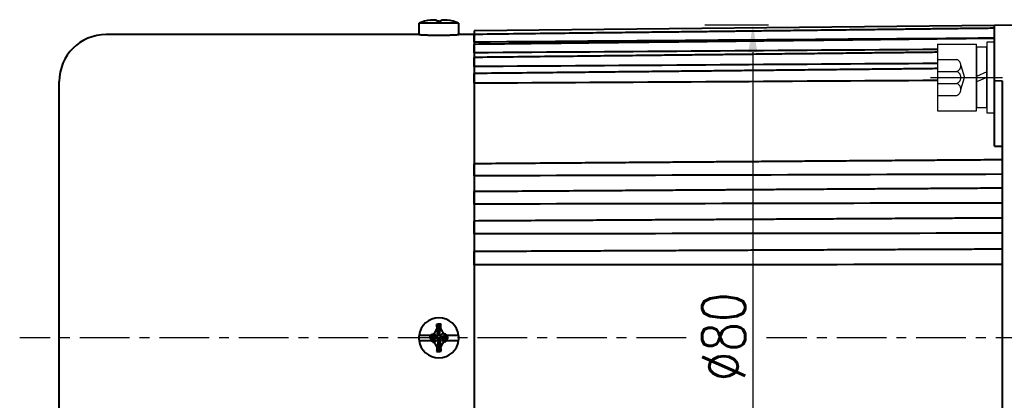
# Model space of a CAD drawing. Header units: inches. Extents: x -753 to 5070, y -3075 to 1581.
# Tile 155 of 178: x 3610 to 3736, y 1116 to 1164. Entities that reach past the tile are written whole.
import ezdxf

# ---------------------------------------------------------------- set-up
doc = ezdxf.new("R2010")
doc.units = ezdxf.units.IN
doc.header["$LTSCALE"] = 10
doc.header["$MEASUREMENT"] = 0
doc.linetypes.add('CENTER', pattern=[10.16, 6.35, -1.27, 1.27, -1.27])
doc.linetypes.add('HIDDEN', pattern=[1.905, 1.27, -0.635])
for name, color, linetype in [('1轮廓实线层', 7, 'Continuous'), ('3中心线层', 1, 'CENTER'), ('4虚线层', 6, 'HIDDEN'), ('7标注层', 4, 'Continuous')]:
    doc.layers.add(name, color=color, linetype=linetype)
doc.layers.add('图层2', color=4, linetype='Continuous', lineweight=40)
doc.styles.add('TH_GBDIM', font='romans.shx', dxfattribs={"width": 0.8, "bigfont": 'gbcbig.shx'})
doc.dimstyles.new('TH_GBDIM', dxfattribs={"dimtxt": 3.5, "dimasz": 2.5, "dimexe": 2, "dimexo": 0, "dimgap": 1, "dimtad": 1, "dimdec": 4, "dimdsep": 46, "dimtxsty": 'TH_GBDIM', "dimcen": 0.09, "dimclrd": 4, "dimclre": 4, "dimclrt": 3, "dimadec": 0, "dimazin": 0, "dimtfac": 1, "dimtdec": 4, "dimtmove": 0, "dimatfit": 3, "dimfxl": 1, "dimtzin": 0, "dimarcsym": 0})

# ---------------------------------------------------------------- blocks, each defined once
blk = doc.blocks.new('*D114')
at = {"layer": '7标注层', "color": 4, "lineweight": -2, "transparency": 16777216}
for p, q in [((3862.46, 1133.23), (3862.46, 1027.05)), ((3614.96, 1123.73), (3614.96, 1027.05)), ((3618.46, 1029.05), (3858.96, 1029.05))]:
    blk.add_line(p, q, dxfattribs=at)
at = {"layer": '7标注层', "color": 4, "transparency": 16777216}
for points in [[(3618.46, 1029.64), (3618.46, 1028.47), (3614.96, 1029.05)], [(3858.96, 1029.64), (3858.96, 1028.47), (3862.46, 1029.05)]]:
    blk.add_solid(points, dxfattribs=at)
at = {"layer": 'Defpoints', "color": 0, "transparency": 16777216}
for p in [(3862.46, 1133.23), (3614.96, 1123.73), (3862.46, 1029.05)]:
    blk.add_point(p, dxfattribs=at)
at = {"layer": '7标注层', "color": 3, "transparency": 16777216, "insert": (3741.46, 1032.8), "char_height": 5.5, "attachment_point": 5, "style": 'TH_GBDIM'}
blk.add_mtext('247.5', dxfattribs=at)
blk = doc.blocks.new('*D229')
at = {"layer": '7标注层', "color": 4, "lineweight": -2, "transparency": 16777216}
for p, q in [((3742.46, 1163.73), (3742.46, 1049.1)), ((3614.96, 1142.16), (3614.96, 1049.1)), ((3618.46, 1051.1), (3738.96, 1051.1))]:
    blk.add_line(p, q, dxfattribs=at)
at = {"layer": '7标注层', "color": 4, "transparency": 16777216}
for points in [[(3618.46, 1051.68), (3618.46, 1050.51), (3614.96, 1051.1)], [(3738.96, 1051.68), (3738.96, 1050.51), (3742.46, 1051.1)]]:
    blk.add_solid(points, dxfattribs=at)
at = {"layer": 'Defpoints', "color": 0, "transparency": 16777216}
for p in [(3742.46, 1163.73), (3614.96, 1142.16), (3742.46, 1051.1)]:
    blk.add_point(p, dxfattribs=at)
at = {"layer": '7标注层', "color": 3, "transparency": 16777216, "insert": (3678.71, 1054.85), "char_height": 5.5, "attachment_point": 5, "style": 'TH_GBDIM'}
blk.add_mtext('127.5', dxfattribs=at)
blk = doc.blocks.new('*D230')
at = {"layer": '7标注层', "color": 4, "lineweight": -2, "transparency": 16777216}
for p, q in [((3697.47, 1163.73), (3705.59, 1163.73)), ((3703.59, 1160.23), (3703.59, 1087.52)), ((3714.91, 1084.02), (3701.59, 1084.02))]:
    blk.add_line(p, q, dxfattribs=at)
at = {"layer": '7标注层', "color": 4, "transparency": 16777216}
for points in [[(3703, 1160.23), (3704.17, 1160.23), (3703.59, 1163.73)], [(3703, 1087.52), (3704.17, 1087.52), (3703.59, 1084.02)]]:
    blk.add_solid(points, dxfattribs=at)
at = {"layer": 'Defpoints', "color": 0, "transparency": 16777216}
for p in [(3697.47, 1163.73), (3703.59, 1084.02), (3714.91, 1084.02)]:
    blk.add_point(p, dxfattribs=at)
at = {"layer": '7标注层', "color": 3, "transparency": 16777216, "insert": (3699.84, 1123.87), "char_height": 5.5, "attachment_point": 5, "rotation": 90, "style": 'TH_GBDIM'}
blk.add_mtext('{%%c80}{}{}', dxfattribs=at)
blk = doc.blocks.new('GB93_5_0.65_R')
at = {"layer": '1轮廓实线层'}
for p, q in [((3.85, 1.3), (-3.85, 1.3)), ((-3.85, 1.3), (-3.85, 0)), ((0, 0), (-0.56, 1.3)), ((0.7, 0), (0.14, 1.3)), ((3.85, 0), (3.85, 1.3)), ((-3.85, 0), (3.85, 0))]:
    blk.add_line(p, q, dxfattribs=at)

msp = doc.modelspace()

# ---------------------------------------------------------------- linework, layer by layer
at = {"layer": '1轮廓实线层'}
for p, q in [((3727.162, 1161.251), (3732.162, 1161.251)), ((3727.162, 1161.251), (3727.162, 1152.751)), ((3732.162, 1152.751), (3732.162, 1161.251)), ((3734.462, 1161.501), (3733.462, 1161.501)), ((3733.462, 1161.501), (3733.462, 1159.651)), ((3734.462, 1161.501), (3733.462, 1161.501)), ((3733.462, 1161.501), (3733.462, 1159.651)), ((3734.462, 1159.651), (3734.462, 1161.501)), ((3734.462, 1159.651), (3734.462, 1161.501)), ((3733.462, 1159.651), (3733.462, 1154.351)), ((3733.462, 1159.651), (3733.462, 1154.351)), ((3734.462, 1154.351), (3734.462, 1159.651)), ((3734.462, 1154.351), (3734.462, 1159.651)), ((3733.462, 1154.351), (3733.462, 1152.501)), ((3733.462, 1154.351), (3733.462, 1152.501)), ((3734.462, 1152.501), (3734.462, 1154.351)), ((3734.462, 1152.501), (3734.462, 1154.351)), ((3727.162, 1152.751), (3732.162, 1152.751)), ((3733.462, 1152.501), (3734.462, 1152.501)), ((3733.462, 1152.501), (3734.462, 1152.501))]:
    msp.add_line(p, q, dxfattribs=at)
at = {"layer": '3中心线层', "ltscale": 0.2}
msp.add_line((3726.289, 1157.001), (3735.473, 1157.001), dxfattribs=at)
at = {"layer": '3中心线层', "ltscale": 0.1}
for p, q in [((3695.068, 1123.731), (3609.905, 1123.731)), ((3771.455, 1123.731), (3705.337, 1123.731))]:
    msp.add_line(p, q, dxfattribs=at)
at = {"layer": '4虚线层'}
for p, q in [((3727.162, 1159.291), (3729.662, 1159.291)), ((3727.162, 1157.764), (3729.662, 1157.764)), ((3730.162, 1158.527), (3730.612, 1157.001)), ((3727.162, 1156.237), (3729.662, 1156.237)), ((3730.162, 1155.474), (3730.612, 1157.001)), ((3727.162, 1154.711), (3729.662, 1154.711))]:
    msp.add_line(p, q, dxfattribs=at)
for centre in [(3729.329, 1158.527), (3729.329, 1157.001), (3729.329, 1155.474)]:
    msp.add_arc(centre, 0.833, 293.54865, 66.45135, dxfattribs=at)
at = {"layer": '图层2', "color": 0}
for p, q in [((3660.932, 1163.456), (3660.932, 1163.93)), ((3665.992, 1163.93), (3660.932, 1163.93)), ((3665.992, 1163.93), (3665.992, 1163.456)), ((3660.912, 1163.456), (3660.932, 1163.456)), ((3660.912, 1163.456), (3660.912, 1162.478)), ((3666.012, 1163.456), (3665.992, 1163.456)), ((3666.012, 1162.481), (3666.012, 1163.456)), ((3734.461, 1163.647), (3667.962, 1162.956)), ((3667.962, 1162.956), (3667.962, 1084.505)), ((3742.462, 1163.731), (3734.462, 1163.647)), ((3734.462, 1156.591), (3734.462, 1163.647)), ((3660.943, 1162.481), (3620.962, 1162.481)), ((3667.962, 1162.481), (3666.012, 1162.481)), ((3614.962, 1090.981), (3614.962, 1156.481)), ((3734.462, 1148.206), (3734.462, 1156.591)), ((3734.462, 1156.591), (3735.462, 1156.587)), ((3735.462, 1156.587), (3735.462, 1123.731)), ((3663.403, 1124.327), (3663.454, 1125.475)), ((3662.365, 1124.049), (3660.932, 1124.049)), ((3662.314, 1123.941), (3662.314, 1123.75)), ((3663.079, 1123.833), (3662.314, 1123.941)), ((3663.079, 1123.769), (3662.314, 1123.75)), ((3663.079, 1123.769), (3663.079, 1123.833)), ((3663.398, 1124.215), (3663.462, 1124.215)), ((3663.844, 1123.896), (3663.844, 1123.833)), ((3663.99, 1123.88), (3664.609, 1123.813)), ((3665.992, 1124.049), (3664.555, 1124.049)), ((3664.609, 1123.622), (3664.609, 1123.813)), ((3735.462, 1123.731), (3735.462, 1090.874)), ((3660.932, 1123.412), (3662.386, 1123.412)), ((3663.526, 1123.45), (3663.462, 1123.45)), ((3663.521, 1123.324), (3663.469, 1122.006)), ((3664.541, 1123.412), (3665.992, 1123.412))]:
    msp.add_line(p, q, dxfattribs=at)
for centre, radius, start, end in [((3663.462, 1157.681), 6.742, 99.18112, 112.03874), ((3663.462, 1157.681), 6.742, 67.96126, 80.79176), ((3620.962, 1156.481), 6, 90, 180), ((3663.462, 1123.731), 2.55, 7.18076, 172.81924), ((3663.462, 1123.731), 2.55, 172.81924, 187.18076), ((3663.462, 1123.731), 2.55, 352.81924, 7.18076), ((3663.462, 1123.731), 2.55, 187.18076, 352.81924)]:
    msp.add_arc(centre, radius, start, end, dxfattribs=at)
for centre, major_axis, ratio, start_param, end_param in [((3663.462, 1159.52), (-6.112, 0), 0.7668657, 4.7111901, 4.7584334), ((3663.462, 1121.758), (6.292, 0), 0.5908254, 1.5262082, 1.571988), ((3663.462, 1125.928), (-6.112, 0), 0.6418076, 1.5247519, 1.5719952)]:
    msp.add_ellipse(centre, major_axis=major_axis, ratio=ratio, start_param=start_param, end_param=end_param, dxfattribs=at)
for points, knots in [([(3662.386, 1164.337), (3662.466, 1164.347), (3662.547, 1164.356), (3662.71, 1164.37), (3662.792, 1164.376), (3662.874, 1164.379)], [0, 0, 0, 0, 0.5, 0.5, 1, 1, 1, 1]), ([(3662.874, 1164.379), (3662.93, 1164.375), (3662.987, 1164.367), (3663.102, 1164.346), (3663.16, 1164.332), (3663.218, 1164.316)], [0, 0, 0, 0, 0.5, 0.5, 1, 1, 1, 1]), ([(3663.709, 1164.318), (3663.769, 1164.334), (3663.827, 1164.347), (3663.942, 1164.368), (3663.999, 1164.375), (3664.055, 1164.379)], [0, 0, 0, 0, 0.5, 0.5, 1, 1, 1, 1]), ([(3734.461, 1163.285), (3733.736, 1163.277), (3732.052, 1163.257), (3729.509, 1163.227), (3726.934, 1163.196), (3724.659, 1163.169), (3722.694, 1163.146), (3721.018, 1163.126), (3719.539, 1163.108), (3718.147, 1163.092), (3716.126, 1163.068), (3713.489, 1163.036), (3710.329, 1162.999), (3707.822, 1162.969), (3705.971, 1162.947), (3704.662, 1162.932), (3703.249, 1162.915), (3701.603, 1162.895), (3699.638, 1162.872), (3697.349, 1162.845), (3694.739, 1162.814), (3691.807, 1162.779), (3688.553, 1162.741), (3684.976, 1162.698), (3681.078, 1162.652), (3676.857, 1162.602), (3672.449, 1162.549), (3669.449, 1162.514), (3667.962, 1162.496)], [0, 0, 0, 0, 0.0327232, 0.075975, 0.114704, 0.1489102, 0.1785936, 0.2033446, 0.2245115, 0.2453248, 0.266138, 0.3156935, 0.3642755, 0.4087205, 0.4287797, 0.4478, 0.4677698, 0.4924901, 0.5220541, 0.5564617, 0.5957128, 0.6398075, 0.6887457, 0.7425276, 0.801153, 0.864622, 0.9329346, 1, 1, 1, 1]), ([(3667.962, 1161.505), (3667.962, 1161.558), (3667.962, 1161.61), (3667.962, 1161.689), (3667.962, 1161.715), (3667.962, 1161.754), (3667.962, 1161.767), (3667.962, 1161.793), (3667.962, 1161.806), (3667.962, 1161.87), (3667.962, 1161.92), (3667.962, 1161.992), (3667.962, 1162.016), (3667.962, 1162.062), (3667.962, 1162.085), (3667.962, 1162.15), (3667.962, 1162.191), (3667.962, 1162.248), (3667.962, 1162.266), (3667.962, 1162.292), (3667.962, 1162.3), (3667.962, 1162.317), (3667.962, 1162.324), (3667.962, 1162.363), (3667.962, 1162.389), (3667.962, 1162.423), (3667.962, 1162.433), (3667.962, 1162.452), (3667.962, 1162.459), (3667.962, 1162.48), (3667.962, 1162.489), (3667.962, 1162.494), (3667.962, 1162.495), (3667.962, 1162.496), (3667.962, 1162.496), (3667.962, 1162.496)], [0, 0, 0, 0, 0.1057114, 0.1057114, 0.1585671, 0.1585671, 0.1849949, 0.1849949, 0.2114227, 0.2114227, 0.3171341, 0.3171341, 0.3699898, 0.3699898, 0.4228455, 0.4228455, 0.5285568, 0.5285568, 0.5814125, 0.5814125, 0.6078404, 0.6078404, 0.6342682, 0.6342682, 0.7399796, 0.7399796, 0.7928353, 0.7928353, 0.845691, 0.845691, 0.9514023, 0.9514023, 0.9778302, 0.9778302, 1, 1, 1, 1]), ([(3660.912, 1162.481), (3660.912, 1162.481), (3660.92, 1162.48), (3660.944, 1162.478), (3660.965, 1162.477), (3660.969, 1162.477), (3660.978, 1162.476), (3660.983, 1162.476), (3660.998, 1162.475), (3661.009, 1162.474), (3661.046, 1162.472), (3661.102, 1162.468), (3661.173, 1162.464), (3661.231, 1162.461), (3661.252, 1162.46), (3661.295, 1162.457), (3661.318, 1162.456), (3661.388, 1162.452), (3661.487, 1162.447), (3661.654, 1162.439), (3661.777, 1162.433), (3661.875, 1162.429), (3661.908, 1162.428), (3661.975, 1162.425), (3662.009, 1162.424), (3662.113, 1162.42), (3662.256, 1162.415), (3662.406, 1162.411), (3662.522, 1162.408), (3662.561, 1162.407), (3662.62, 1162.406), (3662.64, 1162.405), (3662.68, 1162.404), (3662.78, 1162.402), (3662.962, 1162.4), (3663.208, 1162.397), (3663.375, 1162.397), (3663.48, 1162.397), (3663.501, 1162.397), (3663.543, 1162.397), (3663.606, 1162.397), (3663.669, 1162.397), (3663.793, 1162.398), (3663.958, 1162.399), (3664.119, 1162.402), (3664.239, 1162.404), (3664.279, 1162.405), (3664.358, 1162.407), (3664.398, 1162.408), (3664.514, 1162.411), (3664.664, 1162.415), (3664.807, 1162.42), (3664.911, 1162.424), (3664.945, 1162.425), (3665.012, 1162.428), (3665.045, 1162.429), (3665.143, 1162.433), (3665.267, 1162.438), (3665.434, 1162.447), (3665.534, 1162.452), (3665.592, 1162.455), (3665.603, 1162.456), (3665.626, 1162.457), (3665.637, 1162.458), (3665.669, 1162.459), (3665.69, 1162.461), (3665.749, 1162.464), (3665.82, 1162.468), (3665.877, 1162.472), (3665.913, 1162.474), (3665.924, 1162.475), (3665.945, 1162.476), (3665.954, 1162.477), (3665.979, 1162.478), (3666.004, 1162.48), (3666.012, 1162.481), (3666.012, 1162.481)], [0, 0, 0, 0, 0.0311592, 0.0624121, 0.0624121, 0.0702253, 0.0702253, 0.0780386, 0.0780386, 0.093665, 0.093665, 0.124918, 0.1561709, 0.1561709, 0.1717974, 0.1717974, 0.1874238, 0.1874238, 0.2186768, 0.2499297, 0.2811826, 0.2811826, 0.2968091, 0.2968091, 0.3124355, 0.3124355, 0.3436885, 0.3749414, 0.3749414, 0.3905679, 0.3905679, 0.3983811, 0.3983811, 0.4061943, 0.4374473, 0.4687002, 0.4999531, 0.4999531, 0.5077664, 0.5077664, 0.5155796, 0.5312061, 0.5312061, 0.562459, 0.5937119, 0.5937119, 0.6093384, 0.6093384, 0.6249648, 0.6249648, 0.6562178, 0.6874707, 0.6874707, 0.7030972, 0.7030972, 0.7187236, 0.7187236, 0.7499766, 0.7812295, 0.8124824, 0.8124824, 0.8202957, 0.8202957, 0.8281089, 0.8281089, 0.8437354, 0.8437354, 0.8749883, 0.9062412, 0.9062412, 0.9218677, 0.9218677, 0.9374941, 0.9374941, 0.9687471, 1, 1, 1, 1]), ([(3734.461, 1161.994), (3733.736, 1161.986), (3732.052, 1161.967), (3729.509, 1161.937), (3726.934, 1161.907), (3724.659, 1161.881), (3722.694, 1161.859), (3721.018, 1161.839), (3719.539, 1161.822), (3718.147, 1161.806), (3716.126, 1161.783), (3713.489, 1161.752), (3710.329, 1161.716), (3707.822, 1161.687), (3705.971, 1161.666), (3704.662, 1161.651), (3703.249, 1161.634), (3701.603, 1161.615), (3699.637, 1161.593), (3697.349, 1161.566), (3694.739, 1161.536), (3691.807, 1161.502), (3688.553, 1161.465), (3684.976, 1161.424), (3681.078, 1161.379), (3676.857, 1161.33), (3672.449, 1161.279), (3669.448, 1161.245), (3667.962, 1161.227)], [0, 0, 0, 0, 0.0327232, 0.0759749, 0.1147038, 0.14891, 0.1785934, 0.2033444, 0.2245112, 0.2453245, 0.2661378, 0.3156931, 0.3642751, 0.4087201, 0.4287793, 0.4477995, 0.4677693, 0.4924896, 0.5220536, 0.5564611, 0.5957122, 0.6398068, 0.6887451, 0.7425269, 0.8011522, 0.8646212, 0.9329337, 1, 1, 1, 1]), ([(3667.962, 1160.146), (3667.962, 1160.198), (3667.962, 1160.25), (3667.962, 1160.328), (3667.962, 1160.354), (3667.962, 1160.394), (3667.962, 1160.407), (3667.962, 1160.433), (3667.962, 1160.447), (3667.962, 1160.512), (3667.962, 1160.563), (3667.962, 1160.638), (3667.962, 1160.663), (3667.962, 1160.712), (3667.962, 1160.736), (3667.962, 1160.806), (3667.962, 1160.85), (3667.962, 1160.912), (3667.962, 1160.932), (3667.962, 1160.96), (3667.962, 1160.97), (3667.962, 1160.988), (3667.962, 1160.997), (3667.962, 1161.041), (3667.962, 1161.072), (3667.962, 1161.113), (3667.962, 1161.126), (3667.962, 1161.149), (3667.962, 1161.16), (3667.962, 1161.188), (3667.962, 1161.202), (3667.962, 1161.214), (3667.962, 1161.217), (3667.962, 1161.22), (3667.962, 1161.222), (3667.962, 1161.226), (3667.962, 1161.227), (3667.962, 1161.227), (3667.962, 1161.227), (3667.962, 1161.227)], [0, 0, 0, 0, 0.099528, 0.099528, 0.1492921, 0.1492921, 0.1741741, 0.1741741, 0.1990561, 0.1990561, 0.2985841, 0.2985841, 0.3483481, 0.3483481, 0.3981121, 0.3981121, 0.4976402, 0.4976402, 0.5474042, 0.5474042, 0.5722862, 0.5722862, 0.5971682, 0.5971682, 0.6966962, 0.6966962, 0.7464603, 0.7464603, 0.7962243, 0.7962243, 0.8957523, 0.8957523, 0.9206343, 0.9206343, 0.9455163, 0.9455163, 0.9952803, 0.9952803, 1, 1, 1, 1]), ([(3727.162, 1160.214), (3727.052, 1160.213), (3726.185, 1160.203), (3724.659, 1160.186), (3722.694, 1160.164), (3721.018, 1160.146), (3719.539, 1160.129), (3718.147, 1160.114), (3716.126, 1160.092), (3713.489, 1160.062), (3710.329, 1160.027), (3707.822, 1159.999), (3705.971, 1159.979), (3704.662, 1159.964), (3703.249, 1159.949), (3701.603, 1159.93), (3699.637, 1159.909), (3697.349, 1159.883), (3694.739, 1159.854), (3691.807, 1159.822), (3688.553, 1159.786), (3684.976, 1159.746), (3681.078, 1159.703), (3676.857, 1159.656), (3672.449, 1159.607), (3669.448, 1159.574), (3667.962, 1159.557)], [0.05517161, 0.05517161, 0.05517161, 0.05517161, 0.06041645, 0.09672032, 0.12822404, 0.15449286, 0.17695769, 0.19904727, 0.22113685, 0.27373109, 0.32529222, 0.37246264, 0.39375187, 0.41393844, 0.43513273, 0.46136895, 0.49274578, 0.5292632, 0.57092123, 0.61771985, 0.66965906, 0.72673888, 0.78895929, 0.85632031, 0.92882191, 1, 1, 1, 1]), ([(3667.962, 1158.389), (3667.962, 1158.439), (3667.962, 1158.489), (3667.962, 1158.567), (3667.962, 1158.593), (3667.962, 1158.632), (3667.962, 1158.645), (3667.962, 1158.672), (3667.962, 1158.685), (3667.962, 1158.751), (3667.962, 1158.803), (3667.962, 1158.88), (3667.962, 1158.906), (3667.962, 1158.956), (3667.962, 1158.981), (3667.962, 1159.055), (3667.962, 1159.101), (3667.962, 1159.168), (3667.962, 1159.19), (3667.962, 1159.221), (3667.962, 1159.232), (3667.962, 1159.252), (3667.962, 1159.262), (3667.962, 1159.31), (3667.962, 1159.346), (3667.962, 1159.394), (3667.962, 1159.409), (3667.962, 1159.437), (3667.962, 1159.45), (3667.962, 1159.486), (3667.962, 1159.505), (3667.962, 1159.524), (3667.962, 1159.528), (3667.962, 1159.534), (3667.962, 1159.537), (3667.962, 1159.545), (3667.962, 1159.549), (3667.962, 1159.556), (3667.962, 1159.557), (3667.962, 1159.557)], [0, 0, 0, 0, 0.0940756, 0.0940756, 0.1411134, 0.1411134, 0.1646323, 0.1646323, 0.1881512, 0.1881512, 0.2822268, 0.2822268, 0.3292646, 0.3292646, 0.3763024, 0.3763024, 0.4703779, 0.4703779, 0.5174157, 0.5174157, 0.5409346, 0.5409346, 0.5644535, 0.5644535, 0.6585291, 0.6585291, 0.7055669, 0.7055669, 0.7526047, 0.7526047, 0.8466803, 0.8466803, 0.8701992, 0.8701992, 0.8937181, 0.8937181, 0.9407559, 0.9407559, 1, 1, 1, 1]), ([(3727.162, 1158.129), (3727.052, 1158.128), (3726.185, 1158.118), (3724.659, 1158.102), (3722.694, 1158.082), (3721.018, 1158.064), (3719.539, 1158.048), (3718.147, 1158.034), (3716.126, 1158.012), (3713.489, 1157.985), (3710.329, 1157.951), (3707.822, 1157.925), (3705.97, 1157.905), (3704.662, 1157.891), (3703.249, 1157.877), (3701.603, 1157.859), (3699.637, 1157.838), (3697.349, 1157.814), (3694.739, 1157.787), (3691.807, 1157.756), (3688.553, 1157.722), (3684.976, 1157.684), (3681.078, 1157.643), (3676.857, 1157.598), (3672.449, 1157.552), (3669.448, 1157.52), (3667.962, 1157.504)], [0.04823464, 0.04823464, 0.04823464, 0.04823464, 0.05351814, 0.09008861, 0.12182369, 0.14828544, 0.17091527, 0.19316709, 0.21541891, 0.26839945, 0.32033929, 0.36785619, 0.3893018, 0.40963665, 0.43098663, 0.45741558, 0.48902289, 0.52580854, 0.56777255, 0.61491491, 0.66723562, 0.72473468, 0.7874121, 0.85526787, 0.92830199, 1, 1, 1, 1]), ([(3667.962, 1156.251), (3667.962, 1156.299), (3667.962, 1156.348), (3667.962, 1156.424), (3667.962, 1156.449), (3667.962, 1156.488), (3667.962, 1156.501), (3667.962, 1156.527), (3667.962, 1156.54), (3667.962, 1156.606), (3667.962, 1156.659), (3667.962, 1156.737), (3667.962, 1156.763), (3667.962, 1156.815), (3667.962, 1156.841), (3667.962, 1156.917), (3667.962, 1156.966), (3667.962, 1157.036), (3667.962, 1157.059), (3667.962, 1157.093), (3667.962, 1157.104), (3667.962, 1157.126), (3667.962, 1157.137), (3667.962, 1157.19), (3667.962, 1157.229), (3667.962, 1157.283), (3667.962, 1157.301), (3667.962, 1157.333), (3667.962, 1157.349), (3667.962, 1157.392), (3667.962, 1157.416), (3667.962, 1157.441), (3667.962, 1157.446), (3667.962, 1157.455), (3667.962, 1157.46), (3667.962, 1157.472), (3667.962, 1157.478), (3667.962, 1157.495), (3667.962, 1157.502), (3667.962, 1157.504), (3667.962, 1157.504), (3667.962, 1157.504)], [0, 0, 0, 0, 0.0892279, 0.0892279, 0.1338419, 0.1338419, 0.1561489, 0.1561489, 0.1784559, 0.1784559, 0.2676838, 0.2676838, 0.3122977, 0.3122977, 0.3569117, 0.3569117, 0.4461396, 0.4461396, 0.4907536, 0.4907536, 0.5130606, 0.5130606, 0.5353676, 0.5353676, 0.6245955, 0.6245955, 0.6692095, 0.6692095, 0.7138234, 0.7138234, 0.8030514, 0.8030514, 0.8253583, 0.8253583, 0.8476653, 0.8476653, 0.8922793, 0.8922793, 0.9815072, 0.9815072, 1, 1, 1, 1]), ([(3735.462, 1146.476), (3734.403, 1146.468), (3732.385, 1146.453), (3729.509, 1146.432), (3726.933, 1146.413), (3724.659, 1146.395), (3722.694, 1146.381), (3721.018, 1146.368), (3719.539, 1146.357), (3718.147, 1146.347), (3716.126, 1146.332), (3713.489, 1146.312), (3710.329, 1146.288), (3707.822, 1146.269), (3705.97, 1146.255), (3704.661, 1146.246), (3703.249, 1146.235), (3701.603, 1146.223), (3699.637, 1146.208), (3697.349, 1146.191), (3694.739, 1146.171), (3691.807, 1146.149), (3688.552, 1146.125), (3684.976, 1146.098), (3681.077, 1146.069), (3676.857, 1146.037), (3672.449, 1146.004), (3669.448, 1145.982), (3667.962, 1145.971)], [0, 0, 0, 0, 0.0470665, 0.0896773, 0.1278323, 0.1615316, 0.1907751, 0.2151593, 0.2360124, 0.2565173, 0.2770221, 0.325843, 0.373705, 0.4174914, 0.4372533, 0.4559916, 0.4756654, 0.5000194, 0.5291452, 0.5630428, 0.6017122, 0.6451533, 0.6933663, 0.7463511, 0.8041076, 0.866636, 0.9339361, 1, 1, 1, 1]), ([(3667.962, 1144.428), (3667.962, 1144.463), (3667.962, 1144.5), (3667.962, 1144.561), (3667.962, 1144.582), (3667.962, 1144.615), (3667.962, 1144.626), (3667.962, 1144.648), (3667.962, 1144.66), (3667.962, 1144.718), (3667.962, 1144.766), (3667.962, 1144.84), (3667.962, 1144.865), (3667.962, 1144.916), (3667.962, 1144.943), (3667.962, 1145.021), (3667.962, 1145.073), (3667.962, 1145.152), (3667.962, 1145.178), (3667.962, 1145.217), (3667.962, 1145.23), (3667.962, 1145.256), (3667.962, 1145.269), (3667.962, 1145.334), (3667.962, 1145.383), (3667.962, 1145.456), (3667.962, 1145.48), (3667.962, 1145.527), (3667.962, 1145.55), (3667.962, 1145.616), (3667.962, 1145.657), (3667.962, 1145.705), (3667.962, 1145.714), (3667.962, 1145.732), (3667.962, 1145.741), (3667.962, 1145.768), (3667.962, 1145.784), (3667.962, 1145.831), (3667.962, 1145.858), (3667.962, 1145.893), (3667.962, 1145.903), (3667.962, 1145.922), (3667.962, 1145.931), (3667.962, 1145.952), (3667.962, 1145.962), (3667.962, 1145.968), (3667.962, 1145.969), (3667.962, 1145.97), (3667.962, 1145.971), (3667.962, 1145.971), (3667.962, 1145.971)], [0, 0, 0, 0, 0.0739021, 0.0739021, 0.1108531, 0.1108531, 0.1293286, 0.1293286, 0.1478041, 0.1478041, 0.2217062, 0.2217062, 0.2586572, 0.2586572, 0.2956083, 0.2956083, 0.3695103, 0.3695103, 0.4064613, 0.4064613, 0.4249369, 0.4249369, 0.4434124, 0.4434124, 0.5173144, 0.5173144, 0.5542655, 0.5542655, 0.5912165, 0.5912165, 0.6651186, 0.6651186, 0.6835941, 0.6835941, 0.7020696, 0.7020696, 0.7390206, 0.7390206, 0.8129227, 0.8129227, 0.8498737, 0.8498737, 0.8868248, 0.8868248, 0.9607268, 0.9607268, 0.9792023, 0.9792023, 0.9976779, 1, 1, 1, 1]), ([(3735.462, 1142.857), (3734.403, 1142.85), (3732.385, 1142.837), (3729.509, 1142.818), (3726.933, 1142.801), (3724.659, 1142.786), (3722.694, 1142.773), (3721.018, 1142.762), (3719.539, 1142.753), (3718.147, 1142.743), (3716.126, 1142.73), (3713.489, 1142.713), (3710.328, 1142.692), (3707.822, 1142.676), (3705.97, 1142.664), (3704.661, 1142.655), (3703.249, 1142.646), (3701.603, 1142.635), (3699.637, 1142.622), (3697.349, 1142.607), (3694.739, 1142.59), (3691.807, 1142.571), (3688.552, 1142.55), (3684.976, 1142.526), (3681.077, 1142.501), (3676.856, 1142.473), (3672.449, 1142.444), (3669.448, 1142.425), (3667.962, 1142.415)], [0, 0, 0, 0, 0.0470666, 0.0896774, 0.1278325, 0.1615319, 0.1907754, 0.2151597, 0.2360128, 0.2565177, 0.2770225, 0.3258436, 0.3737057, 0.4174921, 0.437254, 0.4559924, 0.4756662, 0.5000202, 0.5291461, 0.5630437, 0.6017132, 0.6451544, 0.6933675, 0.7463523, 0.804109, 0.8666374, 0.9339377, 1, 1, 1, 1]), ([(3667.962, 1140.817), (3667.962, 1140.847), (3667.962, 1140.88), (3667.962, 1140.935), (3667.962, 1140.955), (3667.962, 1140.985), (3667.962, 1140.995), (3667.962, 1141.016), (3667.962, 1141.027), (3667.962, 1141.081), (3667.962, 1141.127), (3667.962, 1141.198), (3667.962, 1141.222), (3667.962, 1141.272), (3667.962, 1141.297), (3667.962, 1141.374), (3667.962, 1141.426), (3667.962, 1141.504), (3667.962, 1141.53), (3667.962, 1141.57), (3667.962, 1141.583), (3667.962, 1141.61), (3667.962, 1141.623), (3667.962, 1141.688), (3667.962, 1141.739), (3667.962, 1141.815), (3667.962, 1141.84), (3667.962, 1141.889), (3667.962, 1141.913), (3667.962, 1141.983), (3667.962, 1142.027), (3667.962, 1142.08), (3667.962, 1142.09), (3667.962, 1142.11), (3667.962, 1142.12), (3667.962, 1142.15), (3667.962, 1142.205), (3667.962, 1142.253), (3667.962, 1142.295), (3667.962, 1142.308), (3667.962, 1142.332), (3667.962, 1142.343), (3667.962, 1142.372), (3667.962, 1142.387), (3667.962, 1142.4), (3667.962, 1142.402), (3667.962, 1142.406), (3667.962, 1142.412), (3667.962, 1142.414), (3667.962, 1142.415), (3667.962, 1142.415), (3667.962, 1142.415)], [0, 0, 0, 0, 0.0713982, 0.0713982, 0.1070973, 0.1070973, 0.1249469, 0.1249469, 0.1427964, 0.1427964, 0.2141946, 0.2141946, 0.2498937, 0.2498937, 0.2855928, 0.2855928, 0.3569911, 0.3569911, 0.3926902, 0.3926902, 0.4105397, 0.4105397, 0.4283893, 0.4283893, 0.4997875, 0.4997875, 0.5354866, 0.5354866, 0.5711857, 0.5711857, 0.6425839, 0.6425839, 0.6604334, 0.6604334, 0.678283, 0.678283, 0.7139821, 0.7853803, 0.7853803, 0.8210794, 0.8210794, 0.8567785, 0.8567785, 0.9281767, 0.9281767, 0.9460263, 0.9460263, 0.9638758, 0.9995749, 0.9995749, 1, 1, 1, 1]), ([(3735.462, 1139.039), (3734.403, 1139.033), (3732.385, 1139.022), (3729.509, 1139.006), (3726.933, 1138.992), (3724.659, 1138.979), (3722.694, 1138.968), (3721.018, 1138.959), (3719.539, 1138.951), (3718.147, 1138.943), (3716.126, 1138.932), (3713.489, 1138.917), (3710.328, 1138.9), (3707.822, 1138.886), (3705.97, 1138.875), (3704.661, 1138.868), (3703.249, 1138.86), (3701.603, 1138.851), (3699.637, 1138.84), (3697.349, 1138.827), (3694.739, 1138.813), (3691.807, 1138.797), (3688.552, 1138.779), (3684.976, 1138.759), (3681.077, 1138.737), (3676.856, 1138.714), (3672.449, 1138.689), (3669.448, 1138.672), (3667.962, 1138.664)], [0, 0, 0, 0, 0.0470667, 0.0896777, 0.1278328, 0.1615322, 0.1907759, 0.2151602, 0.2360134, 0.2565183, 0.2770231, 0.3258443, 0.3737065, 0.4174929, 0.4372549, 0.4559933, 0.4756671, 0.5000212, 0.5291471, 0.5630448, 0.6017143, 0.6451556, 0.6933687, 0.7463537, 0.8041104, 0.866639, 0.9339394, 1, 1, 1, 1]), ([(3667.962, 1137.018), (3667.962, 1137.043), (3667.962, 1137.072), (3667.962, 1137.121), (3667.962, 1137.139), (3667.962, 1137.166), (3667.962, 1137.175), (3667.962, 1137.195), (3667.962, 1137.204), (3667.962, 1137.254), (3667.962, 1137.297), (3667.962, 1137.364), (3667.962, 1137.388), (3667.962, 1137.435), (3667.962, 1137.46), (3667.962, 1137.534), (3667.962, 1137.585), (3667.962, 1137.662), (3667.962, 1137.688), (3667.962, 1137.727), (3667.962, 1137.741), (3667.962, 1137.767), (3667.962, 1137.78), (3667.962, 1137.846), (3667.962, 1137.898), (3667.962, 1137.975), (3667.962, 1138.001), (3667.962, 1138.052), (3667.962, 1138.077), (3667.962, 1138.151), (3667.962, 1138.198), (3667.962, 1138.254), (3667.962, 1138.265), (3667.962, 1138.287), (3667.962, 1138.298), (3667.962, 1138.33), (3667.962, 1138.391), (3667.962, 1138.445), (3667.962, 1138.493), (3667.962, 1138.509), (3667.962, 1138.538), (3667.962, 1138.551), (3667.962, 1138.587), (3667.962, 1138.608), (3667.962, 1138.628), (3667.962, 1138.631), (3667.962, 1138.638), (3667.962, 1138.647), (3667.962, 1138.654), (3667.962, 1138.662), (3667.962, 1138.664), (3667.962, 1138.664)], [0, 0, 0, 0, 0.0681547, 0.0681547, 0.1022321, 0.1022321, 0.1192707, 0.1192707, 0.1363094, 0.1363094, 0.2044641, 0.2044641, 0.2385415, 0.2385415, 0.2726188, 0.2726188, 0.3407736, 0.3407736, 0.3748509, 0.3748509, 0.3918896, 0.3918896, 0.4089283, 0.4089283, 0.477083, 0.477083, 0.5111603, 0.5111603, 0.5452377, 0.5452377, 0.6133924, 0.6133924, 0.6304311, 0.6304311, 0.6474698, 0.6474698, 0.6815471, 0.7497018, 0.7497018, 0.7837792, 0.7837792, 0.8178565, 0.8178565, 0.8860112, 0.8860112, 0.9030499, 0.9030499, 0.9200886, 0.954166, 0.954166, 1, 1, 1, 1]), ([(3735.462, 1135.063), (3734.403, 1135.058), (3732.385, 1135.049), (3729.509, 1135.036), (3726.933, 1135.025), (3724.659, 1135.015), (3722.694, 1135.006), (3721.018, 1134.998), (3719.539, 1134.991), (3718.147, 1134.985), (3716.126, 1134.976), (3713.489, 1134.964), (3710.328, 1134.95), (3707.822, 1134.938), (3705.97, 1134.93), (3704.661, 1134.924), (3703.249, 1134.918), (3701.603, 1134.91), (3699.637, 1134.901), (3697.349, 1134.891), (3694.739, 1134.879), (3691.806, 1134.866), (3688.552, 1134.851), (3684.976, 1134.835), (3681.077, 1134.817), (3676.856, 1134.798), (3672.449, 1134.778), (3669.448, 1134.765), (3667.962, 1134.758)], [0, 0, 0, 0, 0.0470669, 0.089678, 0.1278333, 0.1615328, 0.1907765, 0.2151608, 0.2360141, 0.256519, 0.2770239, 0.3258451, 0.3737074, 0.4174939, 0.4372559, 0.4559943, 0.4756682, 0.5000222, 0.5291482, 0.5630459, 0.6017155, 0.6451568, 0.6933701, 0.7463551, 0.8041119, 0.8666406, 0.9339411, 1, 1, 1, 1]), ([(3667.962, 1133.073), (3667.962, 1133.094), (3667.962, 1133.118), (3667.962, 1133.161), (3667.962, 1133.176), (3667.962, 1133.2), (3667.962, 1133.208), (3667.962, 1133.225), (3667.962, 1133.234), (3667.962, 1133.28), (3667.962, 1133.319), (3667.962, 1133.382), (3667.962, 1133.403), (3667.962, 1133.448), (3667.962, 1133.472), (3667.962, 1133.543), (3667.962, 1133.591), (3667.962, 1133.667), (3667.962, 1133.693), (3667.962, 1133.732), (3667.962, 1133.745), (3667.962, 1133.771), (3667.962, 1133.784), (3667.962, 1133.849), (3667.962, 1133.902), (3667.962, 1133.98), (3667.962, 1134.006), (3667.962, 1134.058), (3667.962, 1134.084), (3667.962, 1134.16), (3667.962, 1134.209), (3667.962, 1134.269), (3667.962, 1134.281), (3667.962, 1134.304), (3667.962, 1134.316), (3667.962, 1134.35), (3667.962, 1134.416), (3667.962, 1134.475), (3667.962, 1134.53), (3667.962, 1134.548), (3667.962, 1134.581), (3667.962, 1134.597), (3667.962, 1134.64), (3667.962, 1134.665), (3667.962, 1134.692), (3667.962, 1134.697), (3667.962, 1134.706), (3667.962, 1134.719), (3667.962, 1134.73), (3667.962, 1134.748), (3667.962, 1134.755), (3667.962, 1134.76), (3667.962, 1134.76), (3667.962, 1134.758)], [0, 0, 0, 0, 0.0643397, 0.0643397, 0.0965095, 0.0965095, 0.1125944, 0.1125944, 0.1286793, 0.1286793, 0.193019, 0.193019, 0.2251888, 0.2251888, 0.2573587, 0.2573587, 0.3216984, 0.3216984, 0.3538682, 0.3538682, 0.3699531, 0.3699531, 0.386038, 0.386038, 0.4503777, 0.4503777, 0.4825475, 0.4825475, 0.5147174, 0.5147174, 0.579057, 0.579057, 0.595142, 0.595142, 0.6112269, 0.6112269, 0.6433967, 0.7077364, 0.7077364, 0.7399062, 0.7399062, 0.7720761, 0.7720761, 0.8364157, 0.8364157, 0.8525006, 0.8525006, 0.8685856, 0.9007554, 0.9007554, 0.9650951, 0.9650951, 1, 1, 1, 1]), ([(3663.215, 1124.944), (3663.155, 1124.842), (3663.097, 1124.738), (3662.982, 1124.531), (3662.925, 1124.426), (3662.869, 1124.321)], [0, 0, 0, 0, 0.5, 0.5, 1, 1, 1, 1]), ([(3664.049, 1124.326), (3663.993, 1124.433), (3663.936, 1124.539), (3663.821, 1124.749), (3663.764, 1124.854), (3663.705, 1124.958)], [0, 0, 0, 0, 0.5, 0.5, 1, 1, 1, 1]), ([(3662.893, 1124.049), (3662.845, 1124.049), (3662.799, 1124.049), (3662.709, 1124.049), (3662.665, 1124.049), (3662.534, 1124.049), (3662.449, 1124.049), (3662.365, 1124.049)], [0, 0, 0, 0, 0.25, 0.25, 0.5, 0.5, 1, 1, 1, 1]), ([(3664.555, 1124.049), (3664.467, 1124.049), (3664.379, 1124.049), (3664.206, 1124.049), (3664.121, 1124.049), (3664.036, 1124.049)], [0, 0, 0, 0, 0.5, 0.5, 1, 1, 1, 1]), ([(3664.555, 1124.049), (3664.472, 1124.096), (3664.388, 1124.143), (3664.219, 1124.235), (3664.134, 1124.281), (3664.049, 1124.326)], [0, 0, 0, 0, 0.5, 0.5, 1, 1, 1, 1]), ([(3662.386, 1123.412), (3662.466, 1123.365), (3662.547, 1123.319), (3662.71, 1123.229), (3662.792, 1123.184), (3662.874, 1123.14)], [0, 0, 0, 0, 0.5, 0.5, 1, 1, 1, 1]), ([(3662.386, 1123.412), (3662.501, 1123.412), (3662.614, 1123.412), (3662.779, 1123.412), (3662.834, 1123.412), (3662.941, 1123.412), (3662.994, 1123.412), (3663.045, 1123.412)], [0, 0, 0, 0, 0.5, 0.5, 0.75, 0.75, 1, 1, 1, 1]), ([(3662.874, 1123.14), (3662.93, 1123.035), (3662.987, 1122.93), (3663.102, 1122.721), (3663.16, 1122.617), (3663.218, 1122.514)], [0, 0, 0, 0, 0.5, 0.5, 1, 1, 1, 1]), ([(3663.709, 1122.528), (3663.769, 1122.629), (3663.827, 1122.731), (3663.942, 1122.937), (3663.999, 1123.041), (3664.055, 1123.146)], [0, 0, 0, 0, 0.5, 0.5, 1, 1, 1, 1]), ([(3663.913, 1123.412), (3663.969, 1123.412), (3664.024, 1123.412), (3664.131, 1123.412), (3664.184, 1123.412), (3664.34, 1123.412), (3664.441, 1123.412), (3664.541, 1123.412)], [0, 0, 0, 0, 0.25, 0.25, 0.5, 0.5, 1, 1, 1, 1])]:
    msp.add_open_spline(points, degree=3, knots=knots, dxfattribs=at)
for points, degree in [([(3663.218, 1164.316), (3663.204, 1164.284), (3663.191, 1164.246), (3663.181, 1164.201)], 3), ([(3663.229, 1164.202), (3663.218, 1164.316)], 1), ([(3663.469, 1164.206), (3663.563, 1164.207), (3663.656, 1164.207), (3663.75, 1164.204)], 3), ([(3663.695, 1164.205), (3663.705, 1164.313)], 1), ([(3663.701, 1164.205), (3663.709, 1164.318)], 1), ([(3663.75, 1164.204), (3663.738, 1164.249), (3663.724, 1164.287), (3663.709, 1164.318)], 3), ([(3664.055, 1164.379), (3664.218, 1164.372), (3664.381, 1164.358), (3664.541, 1164.336)], 3), ([(3734.461, 1162.019), (3712.295, 1161.847), (3690.128, 1161.676), (3667.962, 1161.505)], 3), ([(3727.162, 1160.575), (3707.429, 1160.431), (3687.695, 1160.288), (3667.962, 1160.146)], 3), ([(3727.162, 1158.785), (3707.429, 1158.652), (3687.695, 1158.519), (3667.962, 1158.389)], 3), ([(3727.162, 1156.61), (3707.429, 1156.489), (3687.695, 1156.369), (3667.962, 1156.251)], 3), ([(3734.462, 1148.206), (3734.795, 1148.206), (3735.129, 1148.206), (3735.462, 1148.206)], 3), ([(3735.462, 1144.631), (3712.962, 1144.561), (3690.462, 1144.493), (3667.962, 1144.428)], 3), ([(3735.462, 1140.96), (3712.962, 1140.91), (3690.462, 1140.861), (3667.962, 1140.817)], 3), ([(3735.462, 1137.101), (3712.962, 1137.071), (3690.462, 1137.042), (3667.962, 1137.018)], 3), ([(3735.462, 1133.095), (3712.962, 1133.085), (3690.462, 1133.077), (3667.962, 1133.073)], 3), ([(3663.454, 1125.475), (3663.361, 1125.471), (3663.268, 1125.465), (3663.175, 1125.459)], 3), ([(3663.175, 1125.459), (3663.186, 1125.288), (3663.2, 1125.117), (3663.215, 1124.944)], 3), ([(3663.411, 1124.088), (3663.175, 1125.459)], 1), ([(3663.341, 1123.953), (3663.215, 1124.944)], 1), ([(3663.462, 1124.215), (3663.742, 1125.471)], 1), ([(3663.526, 1124.215), (3663.705, 1124.958)], 1), ([(3663.705, 1124.958), (3663.72, 1125.13), (3663.732, 1125.302), (3663.742, 1125.471)], 3), ([(3662.633, 1123.941), (3662.314, 1123.941)], 1), ([(3662.314, 1123.75), (3662.378, 1123.597)], 1), ([(3662.869, 1124.321), (3662.7, 1124.232), (3662.532, 1124.141), (3662.365, 1124.049)], 3), ([(3663.207, 1123.782), (3662.378, 1123.597)], 1), ([(3662.378, 1123.597), (3662.764, 1123.594)], 1), ([(3662.893, 1124.049), (3662.633, 1123.941)], 1), ([(3663.079, 1123.896), (3662.633, 1123.941)], 1), ([(3663.341, 1123.712), (3662.764, 1123.594)], 1), ([(3662.764, 1123.594), (3663.045, 1123.412)], 1), ([(3663.207, 1123.884), (3662.869, 1124.321)], 1), ([(3663.411, 1123.578), (3662.874, 1123.14)], 1), ([(3663.124, 1123.773), (3662.967, 1123.766)], 1), ([(3663.207, 1123.884), (3663.079, 1123.896)], 1), ([(3663.079, 1123.896), (3663.079, 1123.833)], 1), ([(3663.079, 1123.769), (3663.207, 1123.782)], 1), ([(3663.341, 1123.953), (3663.207, 1123.884)], 1), ([(3663.207, 1123.782), (3663.341, 1123.712)], 1), ([(3663.411, 1124.088), (3663.341, 1123.953)], 1), ([(3663.341, 1123.712), (3663.411, 1123.578)], 1), ([(3663.411, 1123.578), (3663.398, 1123.45)], 1), ([(3663.407, 1124.131), (3663.403, 1124.327)], 1), ([(3663.526, 1124.215), (3663.462, 1124.215)], 1), ([(3663.513, 1124.088), (3664.049, 1124.326)], 1), ([(3663.513, 1124.088), (3663.526, 1124.215)], 1), ([(3663.582, 1123.953), (3663.513, 1124.088)], 1), ([(3663.513, 1123.578), (3663.582, 1123.712)], 1), ([(3663.513, 1123.578), (3663.75, 1122.022)], 1), ([(3663.516, 1123.542), (3663.521, 1123.324)], 1), ([(3663.582, 1123.953), (3664.16, 1123.969)], 1), ([(3663.717, 1123.884), (3663.582, 1123.953)], 1), ([(3663.582, 1123.712), (3663.717, 1123.782)], 1), ([(3663.582, 1123.712), (3663.709, 1122.528)], 1), ([(3663.717, 1123.884), (3664.546, 1123.966)], 1), ([(3663.717, 1123.782), (3663.89, 1123.455)], 1), ([(3663.717, 1123.782), (3663.844, 1123.769)], 1), ([(3663.82, 1123.894), (3663.99, 1123.88)], 1), ([(3663.844, 1123.769), (3663.844, 1123.833)], 1), ([(3663.844, 1123.833), (3664.609, 1123.622)], 1), ([(3663.844, 1123.769), (3664.291, 1123.622)], 1), ([(3663.89, 1123.455), (3664.291, 1123.622)], 1), ([(3664.16, 1123.969), (3664.036, 1124.049)], 1), ([(3664.546, 1123.966), (3664.16, 1123.969)], 1), ([(3664.291, 1123.622), (3664.609, 1123.622)], 1), ([(3664.609, 1123.813), (3664.546, 1123.966)], 1), ([(3663.462, 1123.45), (3663.181, 1122.01)], 1), ([(3663.218, 1122.514), (3663.204, 1122.345), (3663.191, 1122.177), (3663.181, 1122.01)], 3), ([(3663.398, 1123.45), (3663.218, 1122.514)], 1), ([(3663.398, 1123.45), (3663.462, 1123.45)], 1), ([(3663.75, 1122.022), (3663.738, 1122.189), (3663.724, 1122.358), (3663.709, 1122.528)], 3), ([(3663.862, 1123.412), (3663.89, 1123.455)], 1), ([(3663.862, 1123.412), (3663.88, 1123.412), (3663.897, 1123.412), (3663.913, 1123.412)], 3), ([(3663.913, 1123.412), (3664.055, 1123.146)], 1), ([(3664.055, 1123.146), (3664.218, 1123.232), (3664.381, 1123.321), (3664.541, 1123.412)], 3), ([(3663.469, 1122.006), (3663.563, 1122.01), (3663.656, 1122.015), (3663.75, 1122.022)], 3)]:
    msp.add_open_spline(points, degree=degree, dxfattribs=at)

# ---------------------------------------------------------------- block references
at = {"layer": '1轮廓实线层', "rotation": 89.99999999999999}
msp.add_blockref('GB93_5_0.65_R', (3733.462, 1157.001), dxfattribs=at)
msp.add_blockref('GB93_5_0.65_R', (3733.462, 1157.001), dxfattribs=at)

# ---------------------------------------------------------------- dimensions: what is measured, and where the dimension line sits
at = {"layer": '7标注层'}
for base, p1, p2, picture, middle in [((3742.462, 1051.097), (3614.962, 1142.156), (3742.462, 1163.731), '*D229', (3678.712, 1051.097)), ((3862.462, 1029.055), (3614.962, 1123.731), (3862.462, 1133.231), '*D114', (3741.458, 1029.055))]:
    dim = msp.add_linear_dim(base=base, p1=p1, p2=p2, dimstyle='TH_GBDIM', override={"dimtxt": 5.5, "dimasz": 3.5, "dimdec": 1, "dimadec": 1}, dxfattribs=at)
    dim.commit()
    dim.dimension.update_dxf_attribs({"geometry": picture, "text_midpoint": middle, "dimtype": 160})
dim = msp.add_linear_dim(base=(3703.587, 1084.017), p1=(3697.465, 1163.731), p2=(3714.905, 1084.017), angle=90, text='{%%c<>}{}{}', dimstyle='TH_GBDIM', override={"dimtxt": 5.5, "dimasz": 3.5, "dimdec": 0}, dxfattribs=at)
dim.commit()
dim.dimension.update_dxf_attribs({"geometry": '*D230', "text_midpoint": (3699.837, 1123.874)})

doc.saveas('drawing.dxf')
